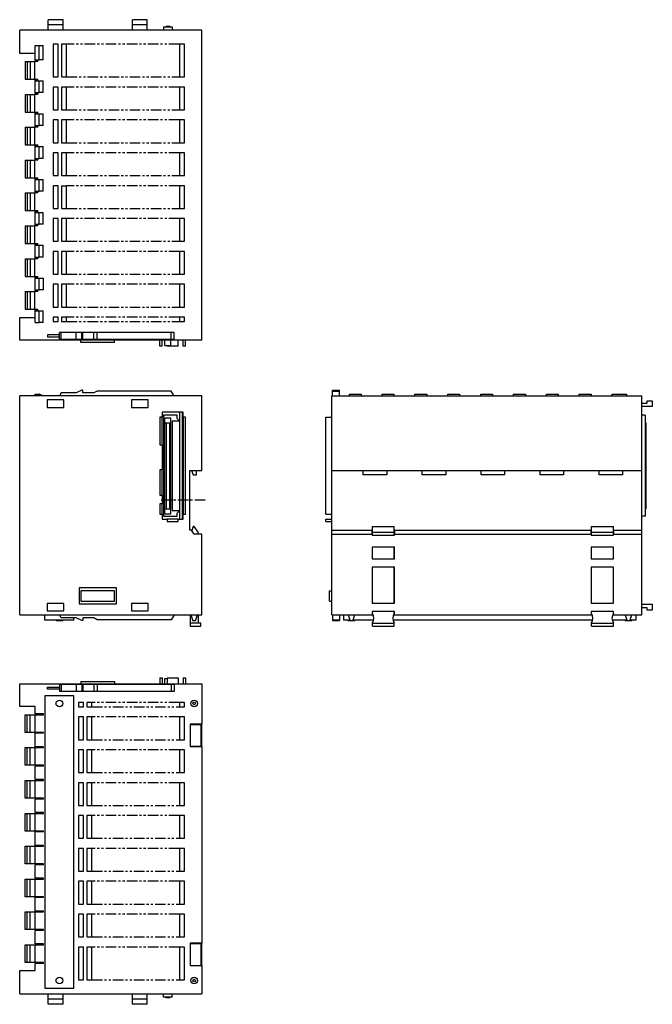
# Model space of a CAD drawing. Extents: x -519 to 274, y -299 to 285.
# Tile 2 of 2: x -101 to 274, y -299 to 285. Entities that reach past the tile are written whole.
import ezdxf

# ---------------------------------------------------------------- set-up
doc = ezdxf.new("R2010")
doc.units = 0
doc.linetypes.add('CENTER', pattern=[2, 1.25, -0.25, 0.25, -0.25])
doc.linetypes.add('PHANTOM', pattern=[2.5, 1.25, -0.25, 0.25, -0.25, 0.25, -0.25])
for name, color, linetype in [('CENTER', 6, 'CENTER'), ('OUTLINE', 7, 'CONTINUOUS'), ('PHANTOM', 3, 'PHANTOM')]:
    doc.layers.add(name, color=color, linetype=linetype)

msp = doc.modelspace()

# ---------------------------------------------------------------- linework, layer by layer
at = {"layer": 'CENTER', "ltscale": 5}
msp.add_line((-17.15, 0), (10.42, 0), dxfattribs=at)
at = {"layer": 'OUTLINE'}
for p, q in [((-84.1, 281.87), (-84.1, 284.87)), ((-75.3, 284.87), (-84.1, 284.87)), ((-84.1, 278.67), (-84.1, 281.87)), ((-75.3, 281.87), (-84.1, 281.87)), ((-75.3, 281.87), (-75.3, 284.87)), ((-75.3, 278.67), (-75.3, 281.87)), ((-25.3, 284.87), (-34.1, 284.87)), ((-34.1, 281.87), (-34.1, 284.87)), ((-34.1, 278.67), (-34.1, 281.87)), ((-25.3, 281.87), (-34.1, 281.87)), ((-25.3, 281.87), (-25.3, 284.87)), ((-25.3, 278.67), (-25.3, 281.87)), ((-15.6, 280.72), (-15.6, 278.67)), ((-15.6, 280.72), (-10.5, 280.72)), ((-14.1, 281.02), (-14.1, 280.72)), ((-14.1, 281.02), (-12, 281.02)), ((-12, 281.02), (-12, 280.72)), ((-10.5, 280.72), (-10.5, 278.67)), ((7, 278.67), (-101, 278.67)), ((-101, 264.87), (-101, 278.67)), ((7, 94.67), (7, 278.67)), ((-91.9, 260.99), (-91.9, 269.64)), ((-91.9, 269.64), (-89.4, 269.64)), ((-89.4, 269.64), (-87, 269.64)), ((-89.4, 260.99), (-89.4, 269.64)), ((-87, 260.99), (-87, 269.64)), ((-81.2, 270.27), (-81.2, 250.87)), ((-78.2, 270.27), (-81.2, 270.27)), ((-78.2, 250.87), (-78.2, 270.27)), ((-76.2, 270.27), (-76.2, 250.87)), ((-73.2, 270.27), (-76.2, 270.27)), ((-73.2, 250.87), (-73.2, 270.27)), ((-6.2, 270.27), (-6.2, 250.87)), ((-3.2, 270.27), (-6.2, 270.27)), ((-3.2, 250.87), (-3.2, 270.27)), ((-91.9, 264.87), (-101, 264.87)), ((-97.81, 260.07), (-96.61, 260.07)), ((-97.81, 260.07), (-97.81, 249.57)), ((-96.61, 260.07), (-94.71, 260.07)), ((-96.61, 260.07), (-96.61, 249.57)), ((-94.71, 260.07), (-92.01, 260.07)), ((-94.71, 260.07), (-94.71, 249.57)), ((-90.2, 260.07), (-92.01, 260.07)), ((-92.01, 249.57), (-92.01, 260.07)), ((-91.9, 260.57), (-91.9, 260.99)), ((-91.9, 260.99), (-89.4, 260.99)), ((-90.2, 260.57), (-91.9, 260.57)), ((-90.2, 260.07), (-90.2, 260.99)), ((-87, 260.99), (-89.4, 260.99)), ((-97.81, 249.57), (-96.61, 249.57)), ((-96.61, 249.57), (-94.71, 249.57)), ((-94.71, 249.57), (-92.01, 249.57)), ((-92.01, 249.57), (-90.2, 249.57)), ((-90.2, 249.07), (-91.9, 249.07)), ((-91.9, 248.57), (-91.9, 249.07)), ((-91.9, 241.57), (-91.9, 248.57)), ((-91.9, 248.57), (-89.4, 248.57)), ((-90.2, 248.57), (-90.2, 249.57)), ((-89.4, 248.57), (-87, 248.57)), ((-89.4, 241.57), (-89.4, 248.57)), ((-87, 241.57), (-87, 248.57)), ((-81.2, 250.87), (-78.2, 250.87)), ((-76.2, 250.87), (-73.2, 250.87)), ((-6.2, 250.87), (-3.2, 250.87)), ((-97.81, 240.57), (-96.61, 240.57)), ((-97.81, 240.57), (-97.81, 230.07)), ((-96.61, 240.57), (-94.71, 240.57)), ((-96.61, 240.57), (-96.61, 230.07)), ((-94.71, 240.57), (-92.01, 240.57)), ((-94.71, 240.57), (-94.71, 230.07)), ((-90.2, 240.57), (-92.01, 240.57)), ((-92.01, 230.07), (-92.01, 240.57)), ((-91.9, 241.07), (-91.9, 241.57)), ((-91.9, 241.57), (-89.4, 241.57)), ((-90.2, 241.07), (-91.9, 241.07)), ((-90.2, 240.57), (-90.2, 241.57)), ((-87, 241.57), (-89.4, 241.57)), ((-78.2, 244.87), (-81.2, 244.87)), ((-81.2, 244.87), (-81.2, 231.37)), ((-78.2, 231.37), (-78.2, 244.87)), ((-76.2, 244.87), (-76.2, 231.37)), ((-73.2, 244.87), (-76.2, 244.87)), ((-73.2, 231.37), (-73.2, 244.87)), ((-6.2, 244.87), (-6.2, 231.37)), ((-3.2, 244.87), (-6.2, 244.87)), ((-3.2, 231.37), (-3.2, 244.87)), ((-97.81, 230.07), (-96.61, 230.07)), ((-96.61, 230.07), (-94.71, 230.07)), ((-94.71, 230.07), (-92.01, 230.07)), ((-92.01, 230.07), (-90.2, 230.07)), ((-90.2, 229.57), (-91.9, 229.57)), ((-91.9, 229.07), (-91.9, 229.57)), ((-91.9, 222.07), (-91.9, 229.07)), ((-91.9, 229.07), (-89.4, 229.07)), ((-90.2, 229.07), (-90.2, 230.07)), ((-89.4, 229.07), (-87, 229.07)), ((-89.4, 222.07), (-89.4, 229.07)), ((-87, 222.07), (-87, 229.07)), ((-81.2, 231.37), (-78.2, 231.37)), ((-76.2, 231.37), (-73.2, 231.37)), ((-6.2, 231.37), (-3.2, 231.37)), ((-91.9, 221.57), (-91.9, 222.07)), ((-91.9, 222.07), (-89.4, 222.07)), ((-90.2, 221.07), (-90.2, 222.07)), ((-87, 222.07), (-89.4, 222.07)), ((-78.2, 225.37), (-81.2, 225.37)), ((-81.2, 225.37), (-81.2, 211.87)), ((-78.2, 211.87), (-78.2, 225.37)), ((-76.2, 225.37), (-76.2, 211.87)), ((-73.2, 225.37), (-76.2, 225.37)), ((-73.2, 211.87), (-73.2, 225.37)), ((-6.2, 225.37), (-6.2, 211.87)), ((-3.2, 225.37), (-6.2, 225.37)), ((-3.2, 211.87), (-3.2, 225.37)), ((-97.81, 221.07), (-96.61, 221.07)), ((-97.81, 221.07), (-97.81, 210.57)), ((-96.61, 221.07), (-94.71, 221.07)), ((-96.61, 221.07), (-96.61, 210.57)), ((-94.71, 221.07), (-92.01, 221.07)), ((-94.71, 221.07), (-94.71, 210.57)), ((-90.2, 221.07), (-92.01, 221.07)), ((-92.01, 210.57), (-92.01, 221.07)), ((-90.2, 221.57), (-91.9, 221.57)), ((-97.81, 210.57), (-96.61, 210.57)), ((-96.61, 210.57), (-94.71, 210.57)), ((-94.71, 210.57), (-92.01, 210.57)), ((-92.01, 210.57), (-90.2, 210.57)), ((-90.2, 209.57), (-90.2, 210.57)), ((-81.2, 211.87), (-78.2, 211.87)), ((-76.2, 211.87), (-73.2, 211.87)), ((-6.2, 211.87), (-3.2, 211.87)), ((-90.2, 210.07), (-91.9, 210.07)), ((-91.9, 209.57), (-91.9, 210.07)), ((-91.9, 209.57), (-89.4, 209.57)), ((-91.9, 202.57), (-91.9, 209.57)), ((-89.4, 209.57), (-87, 209.57)), ((-89.4, 202.57), (-89.4, 209.57)), ((-87, 202.57), (-87, 209.57)), ((-78.2, 205.87), (-81.2, 205.87)), ((-81.2, 205.87), (-81.2, 192.37)), ((-78.2, 192.37), (-78.2, 205.87)), ((-76.2, 205.87), (-76.2, 192.37)), ((-73.2, 205.87), (-76.2, 205.87)), ((-73.2, 192.37), (-73.2, 205.87)), ((-6.2, 205.87), (-6.2, 192.37)), ((-3.2, 205.87), (-6.2, 205.87)), ((-3.2, 192.37), (-3.2, 205.87)), ((-97.81, 201.57), (-96.61, 201.57)), ((-97.81, 201.57), (-97.81, 191.07)), ((-96.61, 201.57), (-94.71, 201.57)), ((-96.61, 201.57), (-96.61, 191.07)), ((-94.71, 201.57), (-92.01, 201.57)), ((-94.71, 201.57), (-94.71, 191.07)), ((-90.2, 201.57), (-92.01, 201.57)), ((-92.01, 191.07), (-92.01, 201.57)), ((-91.9, 202.07), (-91.9, 202.57)), ((-91.9, 202.57), (-89.4, 202.57)), ((-90.2, 202.07), (-91.9, 202.07)), ((-90.2, 201.57), (-90.2, 202.57)), ((-87, 202.57), (-89.4, 202.57)), ((-97.81, 191.07), (-96.61, 191.07)), ((-96.61, 191.07), (-94.71, 191.07)), ((-94.71, 191.07), (-92.01, 191.07)), ((-92.01, 191.07), (-90.2, 191.07)), ((-90.2, 190.57), (-91.9, 190.57)), ((-91.9, 190.07), (-91.9, 190.57)), ((-91.9, 190.07), (-89.4, 190.07)), ((-91.9, 183.07), (-91.9, 190.07)), ((-90.2, 190.07), (-90.2, 191.07)), ((-89.4, 190.07), (-87, 190.07)), ((-89.4, 183.07), (-89.4, 190.07)), ((-87, 183.07), (-87, 190.07)), ((-81.2, 192.37), (-78.2, 192.37)), ((-76.2, 192.37), (-73.2, 192.37)), ((-6.2, 192.37), (-3.2, 192.37)), ((-97.81, 182.07), (-96.61, 182.07)), ((-97.81, 182.07), (-97.81, 171.57)), ((-96.61, 182.07), (-94.71, 182.07)), ((-96.61, 182.07), (-96.61, 171.57)), ((-94.71, 182.07), (-92.01, 182.07)), ((-94.71, 182.07), (-94.71, 171.57)), ((-90.2, 182.07), (-92.01, 182.07)), ((-92.01, 171.57), (-92.01, 182.07)), ((-91.9, 182.57), (-91.9, 183.07)), ((-91.9, 183.07), (-89.4, 183.07)), ((-90.2, 182.57), (-91.9, 182.57)), ((-90.2, 182.07), (-90.2, 183.07)), ((-87, 183.07), (-89.4, 183.07)), ((-78.2, 186.37), (-81.2, 186.37)), ((-81.2, 186.37), (-81.2, 172.87)), ((-78.2, 172.87), (-78.2, 186.37)), ((-76.2, 186.37), (-76.2, 172.87)), ((-76.2, 186.37), (-73.2, 186.37)), ((-73.2, 172.87), (-73.2, 186.37)), ((-6.2, 186.37), (-6.2, 172.87)), ((-3.2, 186.37), (-6.2, 186.37)), ((-3.2, 172.87), (-3.2, 186.37)), ((-97.81, 171.57), (-96.61, 171.57)), ((-96.61, 171.57), (-94.71, 171.57)), ((-94.71, 171.57), (-92.01, 171.57)), ((-92.01, 171.57), (-90.2, 171.57)), ((-90.2, 171.07), (-91.9, 171.07)), ((-91.9, 170.57), (-91.9, 171.07)), ((-91.9, 170.57), (-89.4, 170.57)), ((-91.9, 163.57), (-91.9, 170.57)), ((-90.2, 170.57), (-90.2, 171.57)), ((-89.4, 170.57), (-87, 170.57)), ((-89.4, 163.57), (-89.4, 170.57)), ((-87, 163.57), (-87, 170.57)), ((-81.2, 172.87), (-78.2, 172.87)), ((-76.2, 172.87), (-73.2, 172.87)), ((-6.2, 172.87), (-3.2, 172.87)), ((-78.2, 166.87), (-81.2, 166.87)), ((-81.2, 166.87), (-81.2, 153.37)), ((-78.2, 153.37), (-78.2, 166.87)), ((-76.2, 166.87), (-76.2, 153.37)), ((-73.2, 166.87), (-76.2, 166.87)), ((-73.2, 153.37), (-73.2, 166.87)), ((-6.2, 166.87), (-6.2, 153.37)), ((-3.2, 166.87), (-6.2, 166.87)), ((-3.2, 153.37), (-3.2, 166.87)), ((-97.81, 162.57), (-96.61, 162.57)), ((-97.81, 162.57), (-97.81, 152.07)), ((-96.61, 162.57), (-94.71, 162.57)), ((-96.61, 162.57), (-96.61, 152.07)), ((-94.71, 162.57), (-92.01, 162.57)), ((-94.71, 162.57), (-94.71, 152.07)), ((-90.2, 162.57), (-92.01, 162.57)), ((-92.01, 152.07), (-92.01, 162.57)), ((-91.9, 163.07), (-91.9, 163.57)), ((-91.9, 163.57), (-89.4, 163.57)), ((-90.2, 163.07), (-91.9, 163.07)), ((-90.2, 162.57), (-90.2, 163.57)), ((-87, 163.57), (-89.4, 163.57)), ((-97.81, 152.07), (-96.61, 152.07)), ((-96.61, 152.07), (-94.71, 152.07)), ((-94.71, 152.07), (-92.01, 152.07)), ((-92.01, 152.07), (-90.2, 152.07)), ((-90.2, 151.07), (-90.2, 152.07)), ((-81.2, 153.37), (-78.2, 153.37)), ((-76.2, 153.37), (-73.2, 153.37)), ((-6.2, 153.37), (-3.2, 153.37)), ((-90.2, 151.57), (-91.9, 151.57)), ((-91.9, 151.07), (-91.9, 151.57)), ((-91.9, 151.07), (-89.4, 151.07)), ((-91.9, 144.07), (-91.9, 151.07)), ((-89.4, 151.07), (-87, 151.07)), ((-89.4, 144.07), (-89.4, 151.07)), ((-87, 144.07), (-87, 151.07)), ((-78.2, 147.37), (-81.2, 147.37)), ((-81.2, 147.37), (-81.2, 133.87)), ((-78.2, 133.87), (-78.2, 147.37)), ((-76.2, 147.37), (-76.2, 133.87)), ((-73.2, 147.37), (-76.2, 147.37)), ((-73.2, 133.87), (-73.2, 147.37)), ((-6.2, 147.37), (-6.2, 133.87)), ((-3.2, 147.37), (-6.2, 147.37)), ((-3.2, 133.87), (-3.2, 147.37)), ((-97.81, 143.07), (-96.61, 143.07)), ((-97.81, 143.07), (-97.81, 132.57)), ((-96.61, 143.07), (-94.71, 143.07)), ((-96.61, 143.07), (-96.61, 132.57)), ((-94.71, 143.07), (-92.01, 143.07)), ((-94.71, 143.07), (-94.71, 132.57)), ((-90.2, 143.07), (-92.01, 143.07)), ((-92.01, 132.57), (-92.01, 143.07)), ((-91.9, 143.57), (-91.9, 144.07)), ((-91.9, 144.07), (-89.4, 144.07)), ((-90.2, 143.57), (-91.9, 143.57)), ((-90.2, 143.07), (-90.2, 144.07)), ((-87, 144.07), (-89.4, 144.07)), ((-97.81, 132.57), (-96.61, 132.57)), ((-96.61, 132.57), (-94.71, 132.57)), ((-94.71, 132.57), (-92.01, 132.57)), ((-92.01, 132.57), (-90.2, 132.57)), ((-90.2, 132.07), (-91.9, 132.07)), ((-91.9, 131.57), (-91.9, 132.07)), ((-91.9, 131.57), (-89.4, 131.57)), ((-91.9, 124.57), (-91.9, 131.57)), ((-90.2, 131.57), (-90.2, 132.57)), ((-89.4, 131.57), (-87, 131.57)), ((-89.4, 124.57), (-89.4, 131.57)), ((-87, 131.57), (-87, 124.57)), ((-81.2, 133.87), (-78.2, 133.87)), ((-76.2, 133.87), (-73.2, 133.87)), ((-6.2, 133.87), (-3.2, 133.87)), ((-97.81, 123.57), (-96.61, 123.57)), ((-97.81, 123.57), (-97.81, 113.07)), ((-96.61, 123.57), (-94.71, 123.57)), ((-96.61, 123.57), (-96.61, 113.07)), ((-94.71, 123.57), (-92.01, 123.57)), ((-94.71, 123.57), (-94.71, 113.07)), ((-90.2, 123.57), (-92.01, 123.57)), ((-92.01, 113.07), (-92.01, 123.57)), ((-91.9, 124.07), (-91.9, 124.57)), ((-91.9, 124.57), (-89.4, 124.57)), ((-90.2, 124.07), (-91.9, 124.07)), ((-90.2, 123.57), (-90.2, 124.57)), ((-87, 124.57), (-89.4, 124.57)), ((-78.2, 127.87), (-81.2, 127.87)), ((-81.2, 127.87), (-81.2, 114.37)), ((-78.2, 114.37), (-78.2, 127.87)), ((-76.2, 127.87), (-76.2, 114.37)), ((-73.2, 127.87), (-76.2, 127.87)), ((-73.2, 114.37), (-73.2, 127.87)), ((-6.2, 127.87), (-6.2, 114.37)), ((-3.2, 127.87), (-6.2, 127.87)), ((-3.2, 114.37), (-3.2, 127.87)), ((-97.81, 113.07), (-96.61, 113.07)), ((-96.61, 113.07), (-94.71, 113.07)), ((-94.71, 113.07), (-92.01, 113.07)), ((-92.01, 113.07), (-90.2, 113.07)), ((-90.2, 112.57), (-91.9, 112.57)), ((-91.9, 112.17), (-91.9, 112.57)), ((-91.9, 112.17), (-89.4, 112.17)), ((-91.9, 105.17), (-91.9, 112.17)), ((-90.2, 112.17), (-90.2, 113.07)), ((-89.4, 112.17), (-87, 112.17)), ((-89.4, 105.17), (-89.4, 112.17)), ((-87, 105.17), (-87, 112.17)), ((-81.2, 114.37), (-78.2, 114.37)), ((-76.2, 114.37), (-73.2, 114.37)), ((-6.2, 114.37), (-3.2, 114.37)), ((-101, 108.27), (-91.9, 108.27)), ((-101, 94.67), (-101, 108.27)), ((-91.9, 105.17), (-89.4, 105.17)), ((-87, 105.17), (-89.4, 105.17)), ((-81.2, 108.37), (-81.2, 105.77)), ((-78.2, 108.37), (-81.2, 108.37)), ((-81.2, 105.77), (-78.2, 105.77)), ((-78.2, 105.77), (-78.2, 108.37)), ((-76.2, 108.37), (-76.2, 105.77)), ((-73.2, 108.37), (-76.2, 108.37)), ((-76.2, 105.77), (-73.2, 105.77)), ((-73.2, 105.77), (-73.2, 108.37)), ((-3.2, 108.37), (-6.2, 108.37)), ((-6.2, 108.37), (-6.2, 105.77)), ((-6.2, 105.77), (-3.2, 105.77)), ((-3.2, 105.77), (-3.2, 108.37)), ((7, 94.67), (-101, 94.67)), ((-84.5, 97.82), (-84.5, 96.62)), ((-77.4, 97.82), (-84.5, 97.82)), ((-84.5, 96.62), (-77.4, 96.62)), ((-76.4, 99.22), (-77.4, 99.22)), ((-77.4, 97.82), (-77.4, 99.22)), ((-77.4, 96.62), (-77.4, 97.82)), ((-77.4, 95.22), (-77.4, 96.62)), ((-76.4, 95.22), (-77.4, 95.22)), ((-67.4, 99.22), (-76.4, 99.22)), ((-76.4, 95.22), (-76.4, 99.22)), ((-67.4, 95.22), (-76.4, 95.22)), ((-64.12, 99.22), (-67.4, 99.22)), ((-67.4, 95.22), (-67.4, 99.22)), ((-64.12, 95.22), (-67.4, 95.22)), ((-64.7, 93.27), (-64.7, 94.67)), ((-63.55, 99.22), (-64.12, 99.22)), ((-64.12, 95.22), (-64.12, 99.22)), ((-63.55, 95.22), (-64.12, 95.22)), ((-57.05, 99.22), (-63.55, 99.22)), ((-63.55, 95.22), (-63.55, 99.22)), ((-57.05, 95.22), (-63.55, 95.22)), ((-55.05, 99.22), (-57.05, 99.22)), ((-57.05, 95.22), (-57.05, 99.22)), ((-55.05, 95.22), (-57.05, 95.22)), ((-11.05, 99.22), (-55.05, 99.22)), ((-55.05, 95.22), (-55.05, 99.22)), ((-11.05, 95.22), (-55.05, 95.22)), ((-44.7, 93.27), (-44.7, 94.67)), ((-17.9, 91.17), (-17.9, 94.67)), ((-16.5, 91.17), (-16.5, 94.67)), ((-14.82, 91.52), (-14.82, 94.67)), ((-11.27, 91.52), (-11.27, 94.67)), ((-9.4, 99.22), (-11.05, 99.22)), ((-11.05, 95.22), (-11.05, 99.22)), ((-9.4, 95.22), (-11.05, 95.22)), ((-9.4, 95.22), (-9.4, 99.22)), ((-7, 91.17), (-7, 94.67)), ((-4, 91.17), (-4, 94.67)), ((-2.6, 91.17), (-2.6, 94.67)), ((-44.7, 93.27), (-64.7, 93.27)), ((-16.5, 91.17), (-17.9, 91.17)), ((-14.82, 91.52), (-11.27, 91.52)), ((-13.5, 91.17), (-13.5, 91.52)), ((-7, 91.17), (-13.5, 91.17)), ((-2.6, 91.17), (-4, 91.17)), ((-64.12, 65), (-67.4, 63.4)), ((-63.55, 65), (-64.12, 65)), ((-63.55, 63.46), (-63.55, 65)), ((-55.05, 64.56), (-57.05, 63.46)), ((-11.05, 64.56), (-55.05, 64.56)), ((-9.4, 61.7), (-11.05, 64.56)), ((84.69, 64.56), (84.69, 65)), ((84.69, 65), (88.69, 65)), ((84.69, 64.56), (88.69, 64.56)), ((84.69, 61.7), (84.69, 64.56)), ((88.69, 64.56), (88.69, 65)), ((88.69, 61.7), (88.69, 64.56)), ((7, 61.7), (-101, 61.7)), ((-101, -68.3), (-101, 61.7)), ((-91.9, 61.7), (-91.9, 62.7)), ((-91.9, 62.7), (-89.4, 62.7)), ((-87, 61.7), (-89.4, 62.7)), ((-84.65, 59.25), (-84.65, 54.85)), ((-74.75, 59.25), (-84.65, 59.25)), ((-76.4, 63.4), (-77.4, 61.7)), ((-67.4, 63.4), (-76.4, 63.4)), ((-74.75, 54.85), (-74.75, 59.25)), ((-57.05, 63.46), (-63.55, 63.46)), ((-34.65, 59.25), (-34.65, 54.85)), ((-24.75, 59.25), (-34.65, 59.25)), ((-24.75, 54.85), (-24.75, 59.25)), ((7, 17.5), (7, 61.7)), ((84.14, 17.5), (84.14, 61.7)), ((84.14, 61.7), (268.14, 61.7)), ((94.64, 61.7), (94.64, 62.7)), ((94.64, 62.7), (101.64, 62.7)), ((101.64, 62.7), (101.64, 61.7)), ((114.04, 61.7), (114.04, 62.7)), ((114.04, 62.7), (121.04, 62.7)), ((121.04, 62.7), (121.04, 61.7)), ((133.54, 61.7), (133.54, 62.7)), ((133.54, 62.7), (140.54, 62.7)), ((140.54, 62.7), (140.54, 61.7)), ((153.04, 61.7), (153.04, 62.7)), ((153.04, 62.7), (160.04, 62.7)), ((160.04, 62.7), (160.04, 61.7)), ((172.54, 61.7), (172.54, 62.7)), ((172.54, 62.7), (179.54, 62.7)), ((179.54, 62.7), (179.54, 61.7)), ((192.04, 61.7), (192.04, 62.7)), ((192.04, 62.7), (199.04, 62.7)), ((199.04, 62.7), (199.04, 61.7)), ((211.54, 61.7), (211.54, 62.7)), ((211.54, 62.7), (218.54, 62.7)), ((218.54, 62.7), (218.54, 61.7)), ((231.04, 61.7), (231.04, 62.7)), ((231.04, 62.7), (238.04, 62.7)), ((238.04, 62.7), (238.04, 61.7)), ((250.47, 61.7), (250.47, 62.7)), ((250.47, 62.7), (259.12, 62.7)), ((259.12, 62.7), (259.12, 61.7)), ((268.14, 17.5), (268.14, 61.7)), ((271.34, 58.8), (274.34, 58.8)), ((271.34, 57.4), (271.34, 58.8)), ((274.34, 58.8), (274.34, 55.4)), ((-84.65, 54.85), (-74.75, 54.85)), ((-34.65, 54.85), (-24.75, 54.85)), ((268.14, 57.4), (271.34, 57.4)), ((274.34, 55.4), (268.14, 55.4)), ((-16.5, 48.95), (-17.9, 48.95)), ((-17.9, 48.95), (-17.9, 32.7)), ((-16.5, 51.95), (-16.5, 48.95)), ((-4, 51.95), (-16.5, 51.95)), ((-16.5, 32.7), (-16.5, 48.95)), ((-7.5, 50.15), (-15.6, 50.15)), ((-15.6, 50.15), (-15.6, -9.75)), ((-14.82, 48.68), (-11.27, 48.68)), ((-14.82, 45.78), (-14.82, 48.68)), ((-11.27, 45.78), (-11.27, 48.68)), ((-7.5, 48.35), (-7.5, 50.15)), ((-6.5, 47.35), (-7.5, 48.35)), ((-6.1, 47.35), (-6.5, 47.35)), ((-6.1, 51.95), (-6.1, -11.55)), ((-4.5, -11.55), (-4.5, 51.95)), ((-4, 48.95), (-4, 51.95)), ((-2.6, 48.95), (-4, 48.95)), ((-4, 48.95), (-4, -8.55)), ((-2.6, -8.55), (-2.6, 48.95)), ((80.64, 48.95), (84.14, 48.95)), ((80.64, -8.55), (80.64, 48.95)), ((270.19, 50.15), (268.14, 50.15)), ((270.19, 50.15), (270.19, -9.75)), ((-14.82, -5.38), (-14.82, 45.78)), ((-14.82, 45.78), (-11.27, 45.78)), ((-14.1, 45.78), (-14.1, -5.38)), ((-12, -5.38), (-12, 45.78)), ((-11.27, -5.38), (-11.27, 45.78)), ((-6.1, 46.65), (-10.5, 46.65)), ((-10.5, 46.65), (-10.5, -6.25)), ((270.49, 45.7), (270.19, 45.7)), ((270.49, 45.7), (270.49, -5.3)), ((-17.9, 32.7), (-16.5, 32.7)), ((-16.5, 32.7), (-16.5, 17.7)), ((-16.5, 17.7), (-17.9, 17.7)), ((-17.9, 17.7), (-17.9, 2.7)), ((-16.5, 2.7), (-16.5, 17.7)), ((0, 17.5), (7, 17.5)), ((0, -18), (0, 17.5)), ((0.9, 17.5), (1.9, 14.9)), ((1.9, 14.9), (3.9, 14.9)), ((3.9, 14.9), (3.9, 17.5)), ((84.14, -18), (84.14, 17.5)), ((84.14, 17.5), (268.14, 17.5)), ((102.74, 14.9), (102.74, 17.5)), ((116.74, 14.9), (102.74, 14.9)), ((116.74, 17.5), (116.74, 14.9)), ((137.74, 14.9), (137.74, 17.5)), ((151.74, 14.9), (137.74, 14.9)), ((151.74, 17.5), (151.74, 14.9)), ((172.74, 14.9), (172.74, 17.5)), ((186.74, 14.9), (172.74, 14.9)), ((186.74, 17.5), (186.74, 14.9)), ((207.74, 14.9), (207.74, 17.5)), ((221.74, 14.9), (207.74, 14.9)), ((221.74, 17.5), (221.74, 14.9)), ((242.74, 14.9), (242.74, 17.5)), ((256.74, 14.9), (242.74, 14.9)), ((256.74, 17.5), (256.74, 14.9)), ((268.14, -18), (268.14, 17.5)), ((-17.9, 2.7), (-16.5, 2.7)), ((-16.5, 2.7), (-16.5, -2.3)), ((-16.5, -2.3), (-17.9, -2.3)), ((-17.9, -2.3), (-17.9, -8.55)), ((-16.5, -8.55), (-16.5, -2.3)), ((-14.82, -5.38), (-11.27, -5.38)), ((-14.82, -8.28), (-14.82, -5.38)), ((-11.27, -8.28), (-11.27, -5.38)), ((270.49, -5.3), (270.19, -5.3)), ((-17.9, -8.55), (-16.5, -8.55)), ((-16.5, -8.55), (-16.5, -11.55)), ((-16.5, -11.55), (-13.5, -11.55)), ((-15.6, -9.75), (-7.5, -9.75)), ((-14.82, -8.28), (-11.27, -8.28)), ((-7, -11.55), (-13.5, -11.55)), ((-13.5, -11.55), (-13.5, -12.95)), ((-10.5, -6.25), (-6.1, -6.25)), ((-7.5, -7.95), (-6.5, -6.95)), ((-7.5, -9.75), (-7.5, -7.95)), ((-7, -11.55), (-4, -11.55)), ((-7, -12.95), (-7, -11.55)), ((-6.5, -6.95), (-6.1, -6.95)), ((-4, -11.55), (-4, -8.55)), ((-4, -8.55), (-2.6, -8.55)), ((80.64, -8.55), (84.14, -8.55)), ((80.64, -11.55), (84.14, -11.55)), ((80.64, -12.95), (80.64, -11.55)), ((270.19, -9.75), (268.14, -9.75)), ((-13.5, -12.95), (-7, -12.95)), ((1.93, -15.8), (1.11, -18.16)), ((2.6, -15.8), (1.93, -15.8)), ((4.8, -19.1), (2.6, -15.8)), ((80.64, -12.95), (84.14, -12.95)), ((108.24, -15.8), (121.24, -15.8)), ((108.24, -19.1), (108.24, -15.8)), ((121.24, -19.1), (121.24, -15.8)), ((238.24, -15.8), (251.24, -15.8)), ((238.24, -19.1), (238.24, -15.8)), ((251.24, -19.1), (251.24, -15.8)), ((1, -18), (0, -18)), ((2.61, -20.3), (1, -18)), ((7, -20.3), (2.61, -20.3)), ((4.8, -20.3), (4.8, -19.1)), ((7, -68.3), (7, -20.3)), ((84.14, -20.3), (84.14, -18)), ((84.14, -18), (108.14, -18)), ((84.14, -20.3), (108.14, -20.3)), ((84.14, -68.3), (84.14, -20.3)), ((108.14, -20.3), (108.14, -18)), ((108.14, -20.3), (108.14, -20.93)), ((108.14, -20.93), (121.34, -20.93)), ((108.24, -19.1), (121.24, -19.1)), ((108.24, -20.93), (108.24, -19.1)), ((121.24, -20.93), (121.24, -19.1)), ((121.34, -18), (121.34, -20.3)), ((121.34, -18), (238.14, -18)), ((121.34, -20.3), (238.14, -20.3)), ((121.34, -20.93), (121.34, -20.3)), ((238.14, -20.3), (238.14, -18)), ((238.14, -20.3), (238.14, -20.93)), ((238.14, -20.93), (251.34, -20.93)), ((238.24, -19.1), (251.24, -19.1)), ((238.24, -20.93), (238.24, -19.1)), ((251.24, -20.93), (251.24, -19.1)), ((251.34, -18), (251.34, -20.3)), ((251.34, -18), (268.14, -18)), ((251.34, -20.3), (268.14, -20.3)), ((251.34, -20.93), (251.34, -20.3)), ((268.14, -20.3), (268.14, -18)), ((268.14, -68.3), (268.14, -20.3)), ((121.34, -28), (108.14, -28)), ((108.14, -28), (108.14, -35)), ((108.24, -35), (108.24, -28)), ((121.24, -35), (121.24, -28)), ((121.34, -35), (121.34, -28)), ((251.34, -28), (238.14, -28)), ((238.14, -28), (238.14, -35)), ((238.24, -35), (238.24, -28)), ((251.24, -35), (251.24, -28)), ((251.34, -35), (251.34, -28)), ((108.14, -35), (121.34, -35)), ((238.14, -35), (251.34, -35)), ((108.14, -40), (108.14, -61.3)), ((121.34, -40), (108.14, -40)), ((108.24, -61.3), (108.24, -40)), ((121.24, -61.3), (121.24, -40)), ((121.34, -61.3), (121.34, -40)), ((238.14, -40), (238.14, -61.3)), ((251.34, -40), (238.14, -40)), ((238.24, -61.3), (238.24, -40)), ((251.24, -61.3), (251.24, -40)), ((251.34, -61.3), (251.34, -40)), ((-65.8, -52.3), (-65.8, -61.8)), ((-43.6, -52.3), (-65.8, -52.3)), ((-43.6, -61.8), (-43.6, -52.3)), ((-44.7, -54.05), (-64.7, -54.05)), ((-64.7, -54.05), (-64.7, -60.05)), ((-44.7, -60.05), (-44.7, -54.05)), ((82.74, -60.05), (82.74, -54.05)), ((82.74, -54.05), (84.14, -54.05)), ((-84.65, -61.45), (-84.65, -65.85)), ((-74.75, -61.45), (-84.65, -61.45)), ((-74.75, -65.85), (-74.75, -61.45)), ((-65.8, -61.8), (-43.6, -61.8)), ((-64.7, -60.05), (-44.7, -60.05)), ((-34.65, -61.45), (-34.65, -65.85)), ((-24.75, -61.45), (-34.65, -61.45)), ((-24.75, -65.85), (-24.75, -61.45)), ((82.74, -60.05), (84.14, -60.05)), ((108.14, -61.3), (121.34, -61.3)), ((238.14, -61.3), (251.34, -61.3)), ((268.14, -62), (274.34, -62)), ((271.34, -64), (268.14, -64)), ((271.34, -65.4), (271.34, -64)), ((274.34, -62), (274.34, -65.4)), ((-101, -68.3), (7, -68.3)), ((-86, -71.4), (-86, -68.3)), ((-84.65, -65.85), (-74.75, -65.85)), ((-76.4, -70), (-77.4, -68.3)), ((-67.4, -70), (-76.4, -70)), ((-68.9, -71.4), (-68.9, -70)), ((-64.12, -71.6), (-67.4, -70)), ((-63.55, -70.06), (-63.55, -71.6)), ((-57.05, -70.06), (-63.55, -70.06)), ((-55.05, -71.16), (-57.05, -70.06)), ((-34.65, -65.85), (-24.75, -65.85)), ((-9.4, -68.3), (-11.05, -71.16)), ((0.1, -68.3), (0.1, -73)), ((0.5, -68.3), (1.77, -71.8)), ((3.23, -71.8), (4.5, -68.3)), ((4.8, -68.3), (4.8, -73)), ((84.14, -68.3), (108.14, -68.3)), ((84.69, -68.3), (84.69, -71.16)), ((88.69, -68.3), (88.69, -71.16)), ((91.34, -71.4), (91.34, -68.3)), ((93.84, -68.3), (95.12, -71.8)), ((96.57, -71.8), (97.84, -68.3)), ((121.34, -66.3), (108.14, -66.3)), ((108.14, -66.3), (108.14, -68.3)), ((108.14, -68.3), (108.66, -68.3)), ((108.24, -67.52), (108.24, -66.3)), ((120.82, -68.3), (121.34, -68.3)), ((121.24, -67.52), (121.24, -66.3)), ((121.34, -68.3), (121.34, -66.3)), ((121.34, -68.3), (238.14, -68.3)), ((238.14, -66.3), (238.14, -68.3)), ((251.34, -66.3), (238.14, -66.3)), ((238.14, -68.3), (238.66, -68.3)), ((238.24, -67.52), (238.24, -66.3)), ((250.82, -68.3), (251.34, -68.3)), ((251.24, -67.52), (251.24, -66.3)), ((251.34, -68.3), (251.34, -66.3)), ((251.34, -68.3), (268.14, -68.3)), ((258.24, -68.3), (259.52, -71.8)), ((260.97, -71.8), (262.24, -68.3)), ((264.74, -71.4), (264.74, -68.3)), ((274.34, -65.4), (271.34, -65.4)), ((-68.9, -71.4), (-86, -71.4)), ((-79.45, -71.4), (-79.45, -71.8)), ((-75.45, -71.8), (-79.45, -71.8)), ((-75.45, -71.8), (-75.45, -71.4)), ((-63.55, -71.6), (-64.12, -71.6)), ((-11.05, -71.16), (-55.05, -71.16)), ((0.1, -73), (4.8, -73)), ((0.1, -73), (0.1, -75)), ((0.1, -75), (6.5, -75)), ((3.23, -71.8), (1.77, -71.8)), ((4.8, -73.2), (4.8, -73)), ((6.5, -73.2), (4.8, -73.2)), ((6.5, -75), (6.5, -73.2)), ((84.69, -71.16), (84.69, -71.6)), ((84.69, -71.16), (88.69, -71.16)), ((84.69, -71.6), (88.69, -71.6)), ((88.69, -71.16), (88.69, -71.6)), ((94.97, -71.4), (91.34, -71.4)), ((93.84, -71.4), (93.84, -71.8)), ((95.12, -71.8), (93.84, -71.8)), ((95.84, -71.8), (95.12, -71.8)), ((96.57, -71.8), (95.84, -71.8)), ((97.84, -71.8), (96.57, -71.8)), ((108.93, -71.4), (96.71, -71.4)), ((97.84, -71.8), (97.84, -71.4)), ((108.24, -73.2), (108.24, -73)), ((108.24, -73.2), (121.24, -73.2)), ((108.24, -75), (108.24, -73.2)), ((108.24, -75), (121.24, -75)), ((238.93, -71.4), (120.55, -71.4)), ((121.24, -73.2), (121.24, -73)), ((121.24, -75), (121.24, -73.2)), ((238.24, -73.2), (238.24, -73)), ((238.24, -73.2), (251.24, -73.2)), ((238.24, -75), (238.24, -73.2)), ((238.24, -75), (251.24, -75)), ((259.37, -71.4), (250.55, -71.4)), ((251.24, -73.2), (251.24, -73)), ((251.24, -75), (251.24, -73.2)), ((258.24, -71.4), (258.24, -71.8)), ((259.52, -71.8), (258.24, -71.8)), ((260.24, -71.8), (259.52, -71.8)), ((260.97, -71.8), (260.24, -71.8)), ((262.24, -71.8), (260.97, -71.8)), ((264.74, -71.4), (261.11, -71.4)), ((262.24, -71.8), (262.24, -71.4)), ((-101, -109.11), (7, -109.11)), ((-101, -122.71), (-101, -109.11)), ((-76.4, -109.66), (-77.4, -109.66)), ((-77.4, -109.66), (-77.4, -111.06)), ((-67.4, -109.66), (-76.4, -109.66)), ((-76.4, -109.66), (-76.4, -113.66)), ((-64.12, -109.66), (-67.4, -109.66)), ((-67.4, -109.66), (-67.4, -113.66)), ((-64.7, -107.71), (-64.7, -109.11)), ((-64.7, -107.71), (-44.7, -107.71)), ((-63.55, -109.66), (-64.12, -109.66)), ((-64.12, -109.66), (-64.12, -113.66)), ((-57.05, -109.66), (-63.55, -109.66)), ((-63.55, -109.66), (-63.55, -113.66)), ((-55.05, -109.66), (-57.05, -109.66)), ((-57.05, -109.66), (-57.05, -113.66)), ((-11.05, -109.66), (-55.05, -109.66)), ((-55.05, -109.66), (-55.05, -113.66)), ((-44.7, -107.71), (-44.7, -109.11)), ((-17.9, -105.61), (-16.5, -105.61)), ((-17.9, -105.61), (-17.9, -109.11)), ((-16.5, -105.61), (-16.5, -109.11)), ((-14.82, -109.11), (-14.82, -105.96)), ((-14.82, -105.96), (-13.5, -105.96)), ((-13.5, -105.61), (-13.5, -109.11)), ((-13.5, -105.61), (-7, -105.61)), ((-9.4, -109.66), (-11.05, -109.66)), ((-11.05, -109.66), (-11.05, -113.66)), ((-9.4, -109.66), (-9.4, -113.66)), ((-7, -105.61), (-7, -109.11)), ((-4, -105.61), (-4, -109.11)), ((-4, -105.61), (-2.6, -105.61)), ((-2.6, -105.61), (-2.6, -109.11)), ((7, -109.11), (7, -133.11)), ((-86, -116.31), (-86, -289.71)), ((-68.9, -116.31), (-86, -116.31)), ((-84.5, -111.06), (-77.4, -111.06)), ((-84.5, -112.26), (-84.5, -111.06)), ((-77.4, -112.26), (-84.5, -112.26)), ((-77.4, -111.06), (-77.4, -112.26)), ((-77.4, -112.26), (-77.4, -113.66)), ((-76.4, -113.66), (-77.4, -113.66)), ((-67.4, -113.66), (-76.4, -113.66)), ((-68.9, -289.71), (-68.9, -116.31)), ((-64.12, -113.66), (-67.4, -113.66)), ((-63.55, -113.66), (-64.12, -113.66)), ((-57.05, -113.66), (-63.55, -113.66)), ((-55.05, -113.66), (-57.05, -113.66)), ((-11.05, -113.66), (-55.05, -113.66)), ((-9.4, -113.66), (-11.05, -113.66)), ((-66.2, -120.21), (-66.2, -122.81)), ((-63.2, -120.21), (-66.2, -120.21)), ((-63.2, -122.81), (-63.2, -120.21)), ((-61.2, -120.21), (-61.2, -122.81)), ((-58.2, -120.21), (-61.2, -120.21)), ((-58.2, -122.81), (-58.2, -120.21)), ((-6.2, -120.21), (-6.2, -122.81)), ((-3.2, -120.21), (-6.2, -120.21)), ((-3.2, -122.81), (-3.2, -120.21)), ((-91.9, -122.71), (-101, -122.71)), ((-97.81, -127.51), (-96.61, -127.51)), ((-97.81, -138.01), (-97.81, -127.51)), ((-96.61, -127.51), (-94.71, -127.51)), ((-96.61, -138.01), (-96.61, -127.51)), ((-94.71, -127.51), (-92.01, -127.51)), ((-94.71, -138.01), (-94.71, -127.51)), ((-92.01, -127.51), (-86.9, -127.51)), ((-92.01, -127.51), (-92.01, -138.01)), ((-91.9, -127.01), (-91.9, -122.71)), ((-86.9, -127.01), (-91.9, -127.01)), ((-90.2, -127.51), (-90.2, -127.01)), ((-86.9, -127.51), (-86.9, -127.01)), ((-66.2, -122.81), (-63.2, -122.81)), ((-61.2, -122.81), (-58.2, -122.81)), ((-6.2, -122.81), (-3.2, -122.81)), ((-66.2, -128.81), (-66.2, -142.31)), ((-63.2, -128.81), (-66.2, -128.81)), ((-63.2, -142.31), (-63.2, -128.81)), ((-61.2, -128.81), (-61.2, -142.31)), ((-58.2, -128.81), (-61.2, -128.81)), ((-58.2, -142.31), (-58.2, -128.81)), ((-6.2, -128.81), (-6.2, -142.31)), ((-3.2, -128.81), (-6.2, -128.81)), ((-3.2, -142.31), (-3.2, -128.81)), ((0.1, -133.11), (0.1, -133.21)), ((7, -133.11), (0.1, -133.11)), ((0.1, -133.21), (0.1, -146.21)), ((0.1, -133.21), (6.5, -133.21)), ((0.9, -133.21), (0.9, -133.11)), ((1.9, -133.21), (1.9, -133.11)), ((3.9, -133.21), (3.9, -133.11)), ((5, -133.21), (5, -133.11)), ((6.5, -133.21), (6.5, -146.21)), ((7, -146.31), (7, -133.11)), ((-96.61, -138.01), (-97.81, -138.01)), ((-94.71, -138.01), (-96.61, -138.01)), ((-92.01, -138.01), (-94.71, -138.01)), ((-86.9, -138.01), (-92.01, -138.01)), ((-86.9, -138.51), (-91.9, -138.51)), ((-91.9, -146.51), (-91.9, -138.51)), ((-90.2, -138.51), (-90.2, -138.01)), ((-86.9, -138.51), (-86.9, -138.01)), ((-66.2, -142.31), (-63.2, -142.31)), ((-61.2, -142.31), (-58.2, -142.31)), ((-6.2, -142.31), (-3.2, -142.31)), ((-97.81, -147.01), (-96.61, -147.01)), ((-97.81, -157.51), (-97.81, -147.01)), ((-96.61, -147.01), (-94.71, -147.01)), ((-96.61, -157.51), (-96.61, -147.01)), ((-94.71, -147.01), (-92.01, -147.01)), ((-94.71, -157.51), (-94.71, -147.01)), ((-92.01, -147.01), (-86.9, -147.01)), ((-92.01, -147.01), (-92.01, -157.51)), ((-86.9, -146.51), (-91.9, -146.51)), ((-90.2, -147.01), (-90.2, -146.51)), ((-86.9, -147.01), (-86.9, -146.51)), ((-66.2, -148.31), (-66.2, -161.81)), ((-63.2, -148.31), (-66.2, -148.31)), ((-63.2, -161.81), (-63.2, -148.31)), ((-61.2, -148.31), (-61.2, -161.81)), ((-58.2, -148.31), (-61.2, -148.31)), ((-58.2, -161.81), (-58.2, -148.31)), ((-6.2, -148.31), (-6.2, -161.81)), ((-3.2, -148.31), (-6.2, -148.31)), ((-3.2, -161.81), (-3.2, -148.31)), ((0.1, -146.21), (0.1, -146.31)), ((0.1, -146.21), (6.5, -146.21)), ((0.1, -146.31), (7, -146.31)), ((5, -146.31), (5, -146.21)), ((7, -146.31), (7, -263.11)), ((-96.61, -157.51), (-97.81, -157.51)), ((-94.71, -157.51), (-96.61, -157.51)), ((-92.01, -157.51), (-94.71, -157.51)), ((-86.9, -157.51), (-92.01, -157.51)), ((-90.2, -158.01), (-90.2, -157.51)), ((-86.9, -158.01), (-86.9, -157.51)), ((-86.9, -158.01), (-91.9, -158.01)), ((-91.9, -166.01), (-91.9, -158.01)), ((-66.2, -161.81), (-63.2, -161.81)), ((-61.2, -161.81), (-58.2, -161.81)), ((-6.2, -161.81), (-3.2, -161.81)), ((-97.81, -166.51), (-96.61, -166.51)), ((-97.81, -177.01), (-97.81, -166.51)), ((-96.61, -166.51), (-94.71, -166.51)), ((-96.61, -177.01), (-96.61, -166.51)), ((-94.71, -166.51), (-92.01, -166.51)), ((-94.71, -177.01), (-94.71, -166.51)), ((-92.01, -166.51), (-86.9, -166.51)), ((-92.01, -166.51), (-92.01, -177.01)), ((-86.9, -166.01), (-91.9, -166.01)), ((-90.2, -166.51), (-90.2, -166.01)), ((-86.9, -166.51), (-86.9, -166.01)), ((-66.2, -167.81), (-66.2, -181.31)), ((-63.2, -167.81), (-66.2, -167.81)), ((-63.2, -181.31), (-63.2, -167.81)), ((-61.2, -167.81), (-61.2, -181.31)), ((-58.2, -167.81), (-61.2, -167.81)), ((-58.2, -181.31), (-58.2, -167.81)), ((-6.2, -167.81), (-6.2, -181.31)), ((-3.2, -167.81), (-6.2, -167.81)), ((-3.2, -181.31), (-3.2, -167.81)), ((-96.61, -177.01), (-97.81, -177.01)), ((-94.71, -177.01), (-96.61, -177.01)), ((-92.01, -177.01), (-94.71, -177.01)), ((-86.9, -177.01), (-92.01, -177.01)), ((-86.9, -177.51), (-91.9, -177.51)), ((-91.9, -185.51), (-91.9, -177.51)), ((-90.2, -177.51), (-90.2, -177.01)), ((-86.9, -177.51), (-86.9, -177.01)), ((-97.81, -186.01), (-96.61, -186.01)), ((-97.81, -196.51), (-97.81, -186.01)), ((-96.61, -186.01), (-94.71, -186.01)), ((-96.61, -196.51), (-96.61, -186.01)), ((-94.71, -186.01), (-92.01, -186.01)), ((-94.71, -196.51), (-94.71, -186.01)), ((-92.01, -186.01), (-86.9, -186.01)), ((-92.01, -186.01), (-92.01, -196.51)), ((-86.9, -185.51), (-91.9, -185.51)), ((-90.2, -186.01), (-90.2, -185.51)), ((-86.9, -186.01), (-86.9, -185.51)), ((-66.2, -181.31), (-63.2, -181.31)), ((-61.2, -181.31), (-58.2, -181.31)), ((-6.2, -181.31), (-3.2, -181.31)), ((-66.2, -187.31), (-66.2, -200.81)), ((-63.2, -187.31), (-66.2, -187.31)), ((-63.2, -200.81), (-63.2, -187.31)), ((-61.2, -187.31), (-61.2, -200.81)), ((-58.2, -187.31), (-61.2, -187.31)), ((-58.2, -200.81), (-58.2, -187.31)), ((-6.2, -187.31), (-6.2, -200.81)), ((-3.2, -187.31), (-6.2, -187.31)), ((-3.2, -200.81), (-3.2, -187.31)), ((-96.61, -196.51), (-97.81, -196.51)), ((-94.71, -196.51), (-96.61, -196.51)), ((-92.01, -196.51), (-94.71, -196.51)), ((-86.9, -196.51), (-92.01, -196.51)), ((-86.9, -197.01), (-91.9, -197.01)), ((-91.9, -205.01), (-91.9, -197.01)), ((-90.2, -197.01), (-90.2, -196.51)), ((-86.9, -197.01), (-86.9, -196.51)), ((-66.2, -200.81), (-63.2, -200.81)), ((-61.2, -200.81), (-58.2, -200.81)), ((-6.2, -200.81), (-3.2, -200.81)), ((-97.81, -205.51), (-96.61, -205.51)), ((-97.81, -216.01), (-97.81, -205.51)), ((-96.61, -205.51), (-94.71, -205.51)), ((-96.61, -216.01), (-96.61, -205.51)), ((-94.71, -205.51), (-92.01, -205.51)), ((-94.71, -216.01), (-94.71, -205.51)), ((-92.01, -205.51), (-86.9, -205.51)), ((-92.01, -205.51), (-92.01, -216.01)), ((-86.9, -205.01), (-91.9, -205.01)), ((-90.2, -205.51), (-90.2, -205.01)), ((-86.9, -205.51), (-86.9, -205.01)), ((-66.2, -206.81), (-66.2, -220.31)), ((-63.2, -206.81), (-66.2, -206.81)), ((-63.2, -220.31), (-63.2, -206.81)), ((-61.2, -206.81), (-61.2, -220.31)), ((-58.2, -206.81), (-61.2, -206.81)), ((-58.2, -220.31), (-58.2, -206.81)), ((-6.2, -206.81), (-6.2, -220.31)), ((-3.2, -206.81), (-6.2, -206.81)), ((-3.2, -220.31), (-3.2, -206.81)), ((-96.61, -216.01), (-97.81, -216.01)), ((-94.71, -216.01), (-96.61, -216.01)), ((-92.01, -216.01), (-94.71, -216.01)), ((-86.9, -216.01), (-92.01, -216.01)), ((-90.2, -216.51), (-90.2, -216.01)), ((-86.9, -216.51), (-86.9, -216.01)), ((-86.9, -216.51), (-91.9, -216.51)), ((-91.9, -224.51), (-91.9, -216.51)), ((-66.2, -220.31), (-63.2, -220.31)), ((-61.2, -220.31), (-58.2, -220.31)), ((-6.2, -220.31), (-3.2, -220.31)), ((-97.81, -225.01), (-96.61, -225.01)), ((-97.81, -235.51), (-97.81, -225.01)), ((-96.61, -225.01), (-94.71, -225.01)), ((-96.61, -235.51), (-96.61, -225.01)), ((-94.71, -225.01), (-92.01, -225.01)), ((-94.71, -235.51), (-94.71, -225.01)), ((-92.01, -225.01), (-86.9, -225.01)), ((-92.01, -225.01), (-92.01, -235.51)), ((-86.9, -224.51), (-91.9, -224.51)), ((-90.2, -225.01), (-90.2, -224.51)), ((-86.9, -225.01), (-86.9, -224.51)), ((-66.2, -226.31), (-66.2, -239.81)), ((-63.2, -226.31), (-66.2, -226.31)), ((-63.2, -239.81), (-63.2, -226.31)), ((-61.2, -226.31), (-61.2, -239.81)), ((-58.2, -226.31), (-61.2, -226.31)), ((-58.2, -239.81), (-58.2, -226.31)), ((-6.2, -226.31), (-6.2, -239.81)), ((-3.2, -226.31), (-6.2, -226.31)), ((-3.2, -239.81), (-3.2, -226.31)), ((-96.61, -235.51), (-97.81, -235.51)), ((-94.71, -235.51), (-96.61, -235.51)), ((-92.01, -235.51), (-94.71, -235.51)), ((-86.9, -235.51), (-92.01, -235.51)), ((-86.9, -236.01), (-91.9, -236.01)), ((-91.9, -244.01), (-91.9, -236.01)), ((-90.2, -236.01), (-90.2, -235.51)), ((-86.9, -236.01), (-86.9, -235.51)), ((-97.81, -244.51), (-96.61, -244.51)), ((-97.81, -255.01), (-97.81, -244.51)), ((-96.61, -244.51), (-94.71, -244.51)), ((-96.61, -255.01), (-96.61, -244.51)), ((-94.71, -244.51), (-92.01, -244.51)), ((-94.71, -255.01), (-94.71, -244.51)), ((-92.01, -244.51), (-86.9, -244.51)), ((-92.01, -244.51), (-92.01, -255.01)), ((-86.9, -244.01), (-91.9, -244.01)), ((-90.2, -244.51), (-90.2, -244.01)), ((-86.9, -244.51), (-86.9, -244.01)), ((-66.2, -239.81), (-63.2, -239.81)), ((-61.2, -239.81), (-58.2, -239.81)), ((-6.2, -239.81), (-3.2, -239.81)), ((-66.2, -245.81), (-66.2, -259.31)), ((-63.2, -245.81), (-66.2, -245.81)), ((-63.2, -259.31), (-63.2, -245.81)), ((-61.2, -245.81), (-61.2, -259.31)), ((-58.2, -245.81), (-61.2, -245.81)), ((-58.2, -259.31), (-58.2, -245.81)), ((-6.2, -245.81), (-6.2, -259.31)), ((-3.2, -245.81), (-6.2, -245.81)), ((-3.2, -259.31), (-3.2, -245.81)), ((-96.61, -255.01), (-97.81, -255.01)), ((-94.71, -255.01), (-96.61, -255.01)), ((-92.01, -255.01), (-94.71, -255.01)), ((-86.9, -255.01), (-92.01, -255.01)), ((-86.9, -255.51), (-91.9, -255.51)), ((-91.9, -263.51), (-91.9, -255.51)), ((-90.2, -255.51), (-90.2, -255.01)), ((-86.9, -255.51), (-86.9, -255.01)), ((-66.2, -259.31), (-63.2, -259.31)), ((-61.2, -259.31), (-58.2, -259.31)), ((-6.2, -259.31), (-3.2, -259.31)), ((-97.81, -264.01), (-96.61, -264.01)), ((-97.81, -274.51), (-97.81, -264.01)), ((-96.61, -264.01), (-94.71, -264.01)), ((-96.61, -274.51), (-96.61, -264.01)), ((-94.71, -264.01), (-92.01, -264.01)), ((-94.71, -274.51), (-94.71, -264.01)), ((-92.01, -264.01), (-86.9, -264.01)), ((-92.01, -264.01), (-92.01, -274.51)), ((-86.9, -263.51), (-91.9, -263.51)), ((-90.2, -264.01), (-90.2, -263.51)), ((-86.9, -264.01), (-86.9, -263.51)), ((-66.2, -265.31), (-66.2, -284.71)), ((-63.2, -265.31), (-66.2, -265.31)), ((-63.2, -284.71), (-63.2, -265.31)), ((-61.2, -265.31), (-61.2, -284.71)), ((-58.2, -265.31), (-61.2, -265.31)), ((-58.2, -284.71), (-58.2, -265.31)), ((-6.2, -265.31), (-6.2, -284.71)), ((-3.2, -265.31), (-6.2, -265.31)), ((-3.2, -284.71), (-3.2, -265.31)), ((0.1, -263.11), (0.1, -263.21)), ((7, -263.11), (0.1, -263.11)), ((0.1, -263.21), (0.1, -276.21)), ((0.1, -263.21), (6.5, -263.21)), ((5, -263.21), (5, -263.11)), ((6.5, -263.21), (6.5, -276.21)), ((7, -276.31), (7, -263.11)), ((-96.61, -274.51), (-97.81, -274.51)), ((-94.71, -274.51), (-96.61, -274.51)), ((-92.01, -274.51), (-94.71, -274.51)), ((-86.9, -274.51), (-92.01, -274.51)), ((-90.2, -275.01), (-90.2, -274.51)), ((-86.9, -275.01), (-86.9, -274.51)), ((-101, -293.11), (-101, -279.31)), ((-101, -279.31), (-91.9, -279.31)), ((-86.9, -275.01), (-91.9, -275.01)), ((-91.9, -279.31), (-91.9, -275.01)), ((0.1, -276.21), (0.1, -276.31)), ((0.1, -276.21), (6.5, -276.21)), ((0.1, -276.31), (7, -276.31)), ((0.9, -276.31), (0.9, -276.21)), ((1.9, -276.31), (1.9, -276.21)), ((3.9, -276.31), (3.9, -276.21)), ((5, -276.31), (5, -276.21)), ((7, -276.31), (7, -293.11)), ((-66.2, -284.71), (-63.2, -284.71)), ((-61.2, -284.71), (-58.2, -284.71)), ((-6.2, -284.71), (-3.2, -284.71)), ((-86, -289.71), (-68.9, -289.71)), ((-101, -293.11), (7, -293.11)), ((-84.1, -296.31), (-84.1, -293.11)), ((-84.1, -299.31), (-84.1, -296.31)), ((-75.3, -296.31), (-84.1, -296.31)), ((-75.3, -296.31), (-75.3, -293.11)), ((-75.3, -299.31), (-75.3, -296.31)), ((-34.1, -296.31), (-34.1, -293.11)), ((-34.1, -299.31), (-34.1, -296.31)), ((-25.3, -296.31), (-34.1, -296.31)), ((-25.3, -296.31), (-25.3, -293.11)), ((-25.3, -299.31), (-25.3, -296.31)), ((-15.6, -295.16), (-15.6, -293.11)), ((-10.5, -295.16), (-15.6, -295.16)), ((-14.1, -295.46), (-14.1, -295.16)), ((-12, -295.46), (-14.1, -295.46)), ((-12, -295.46), (-12, -295.16)), ((-10.5, -295.16), (-10.5, -293.11)), ((-75.3, -299.31), (-84.1, -299.31)), ((-25.3, -299.31), (-34.1, -299.31))]:
    msp.add_line(p, q, dxfattribs=at)
for centre, radius in [((-77.45, -120.81), 2), ((2.5, -120.81), 2), ((2.5, -120.81), 0.726), ((-77.45, -285.21), 2), ((2.5, -285.21), 2), ((2.5, -285.21), 0.726)]:
    msp.add_circle(centre, radius, dxfattribs=at)
for centre, start, end in [((104.06, -70.26), 326.72011, 33.27989), ((125.42, -70.26), 146.72011, 213.27989), ((234.06, -70.26), 326.72011, 33.27989), ((255.42, -70.26), 146.72011, 213.27989)]:
    msp.add_arc(centre, 5, start, end, dxfattribs=at)
at = {"layer": 'PHANTOM', "ltscale": 5}
for p, q in [((-6.2, 270.27), (-73.2, 270.27)), ((-73.2, 250.87), (-6.2, 250.87)), ((-6.2, 244.87), (-73.2, 244.87)), ((-73.2, 231.37), (-6.2, 231.37)), ((-6.2, 225.37), (-73.2, 225.37)), ((-73.2, 211.87), (-6.2, 211.87)), ((-6.2, 205.87), (-73.2, 205.87)), ((-73.2, 192.37), (-6.2, 192.37)), ((-6.2, 186.37), (-73.2, 186.37)), ((-73.2, 172.87), (-6.2, 172.87)), ((-6.2, 166.87), (-73.2, 166.87)), ((-73.2, 153.37), (-6.2, 153.37)), ((-6.2, 147.37), (-73.2, 147.37)), ((-73.2, 133.87), (-6.2, 133.87)), ((-6.2, 127.87), (-73.2, 127.87)), ((-73.2, 114.37), (-6.2, 114.37)), ((-6.2, 108.37), (-73.2, 108.37)), ((-73.2, 105.77), (-6.2, 105.77)), ((-6.2, -120.21), (-58.2, -120.21)), ((-58.2, -122.81), (-6.2, -122.81)), ((-6.2, -128.81), (-58.2, -128.81)), ((-58.2, -142.31), (-6.2, -142.31)), ((-6.2, -148.31), (-58.2, -148.31)), ((-58.2, -161.81), (-6.2, -161.81)), ((-6.2, -167.81), (-58.2, -167.81)), ((-58.2, -181.31), (-6.2, -181.31)), ((-6.2, -187.31), (-58.2, -187.31)), ((-58.2, -200.81), (-6.2, -200.81)), ((-6.2, -206.81), (-58.2, -206.81)), ((-58.2, -220.31), (-6.2, -220.31)), ((-6.2, -226.31), (-58.2, -226.31)), ((-58.2, -239.81), (-6.2, -239.81)), ((-6.2, -245.81), (-58.2, -245.81)), ((-58.2, -259.31), (-6.2, -259.31)), ((-6.2, -265.31), (-58.2, -265.31)), ((-58.2, -284.71), (-6.2, -284.71))]:
    msp.add_line(p, q, dxfattribs=at)

doc.saveas('drawing.dxf')
